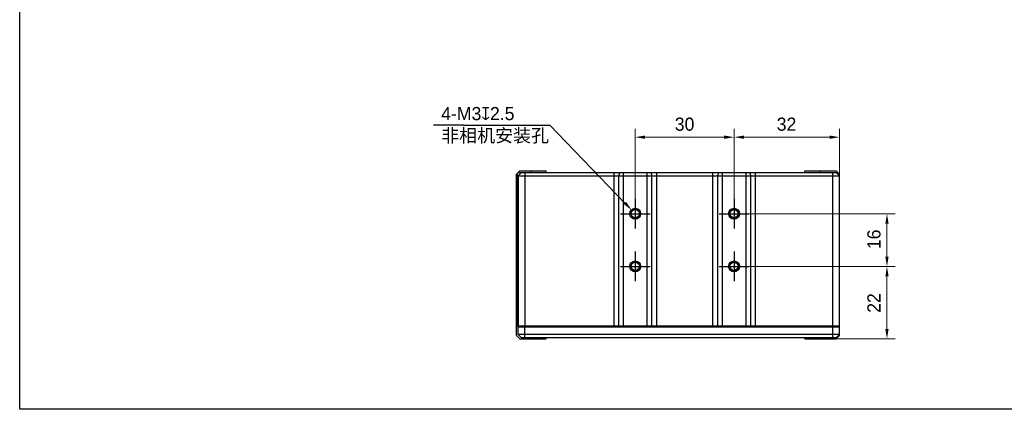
# Model space of a CAD drawing. Header units: millimetres. Extents: x 166 to 626, y 114 to 458.
# Tile 1 of 14: x 166 to 464, y 114 to 232. Entities that reach past the tile are written whole.
import ezdxf

# ---------------------------------------------------------------- set-up
doc = ezdxf.new("R2010")
doc.units = ezdxf.units.MM
doc.header["$LTSCALE"] = 46.255
doc.header["$PDMODE"] = 3
doc.header["$PDSIZE"] = 8
doc.layers.get('0').update_dxf_attribs({"linetype": 'CONTINUOUS'})
doc.layers.get('Defpoints').update_dxf_attribs({"linetype": 'CONTINUOUS'})
for name, color, linetype in [('00-LINE-LASER-SCANNERDIMENSION', 7, 'CONTINUOUS'), ('00_COMPONENTS', 7, 'CONTINUOUS'), ('51__DRAFT_DIMS', 7, 'CONTINUOUS')]:
    doc.layers.add(name, color=color, linetype=linetype)
doc.styles.get("Standard").update_dxf_attribs({"font": 'simfang.ttf'})
doc.styles.add('尺寸值样式', font='兰亭黑 GBK.TTF', dxfattribs={"height": 4})
doc.dimstyles.new('1直线标注', dxfattribs={"dimtxt": 4, "dimasz": 3, "dimexe": 2.5, "dimexo": 0, "dimtad": 1, "dimdec": 1, "dimdsep": 46, "dimtxsty": '尺寸值样式', "dimcen": 0, "dimclrd": 8, "dimclre": 8, "dimclrt": 7, "dimadec": 0, "dimazin": 0, "dimtp": 0.001, "dimtm": 0.001, "dimtfac": 1, "dimtdec": 1, "dimtmove": 0, "dimatfit": 0, "dimldrblk": '_FILLED', "dimfxl": 1, "dimtolj": 1, "dimlwd": 15, "dimlwe": 15, "dimarcsym": 0})
doc.dimstyles.new('DIMSTYLE_5', dxfattribs={"dimtxt": 6, "dimasz": 3, "dimexe": 2.5, "dimexo": 0.5, "dimtad": 1, "dimdsep": 46, "dimtxsty": 'STANDARD', "dimblk": '_FILLED', "dimblk1": '_FILLED', "dimblk2": '_FILLED', "dimcen": 0.09, "dimclrt": 3, "dimazin": 2, "dimtp": 0.1, "dimtm": 0.1, "dimtfac": 1, "dimtofl": 0, "dimtmove": 0, "dimatfit": 1, "dimldrblk": '_FILLED', "dimfxl": 1, "dimtolj": 1, "dimarcsym": 0})

# ---------------------------------------------------------------- blocks, each defined once
blk = doc.blocks.new('*D16')
at = {"layer": '00-LINE-LASER-SCANNERDIMENSION', "color": 8, "lineweight": 15}
for p, q in [((382.41, 173.15), (431.33, 173.15)), ((428.83, 170.15), (428.83, 160.15)), ((382.41, 157.15), (431.33, 157.15))]:
    blk.add_line(p, q, dxfattribs=at)
at = {"layer": '00-LINE-LASER-SCANNERDIMENSION', "color": 8}
for points in [[(429.33, 170.15), (428.33, 170.15), (428.83, 173.15)], [(428.33, 160.15), (429.33, 160.15), (428.83, 157.15)]]:
    blk.add_solid(points, dxfattribs=at)
at = {"layer": 'Defpoints', "color": 0}
for p in [(382.41, 173.15), (382.41, 157.15), (428.83, 157.15)]:
    blk.add_point(p, dxfattribs=at)
at = {"layer": '00-LINE-LASER-SCANNERDIMENSION', "color": 7, "lineweight": 30, "insert": (422.87, 165.38), "char_height": 4, "attachment_point": 2, "rotation": 90, "line_spacing_factor": 0.9, "style": '尺寸值样式'}
blk.add_mtext('\\A1;16', dxfattribs=at)
blk = doc.blocks.new('_FILLED')
at = {"color": 0, "linetype": 'ByBlock'}
blk.add_solid([(0, 0), (-1, 0.167), (-1, -0.167)], dxfattribs=at)
blk = doc.blocks.new('*D17')
at = {"layer": '00-LINE-LASER-SCANNERDIMENSION', "color": 8, "lineweight": 15}
for p, q in [((382.41, 157.15), (431.33, 157.15)), ((428.83, 138.15), (428.83, 154.15)), ((408.41, 135.15), (431.33, 135.15))]:
    blk.add_line(p, q, dxfattribs=at)
at = {"layer": '00-LINE-LASER-SCANNERDIMENSION', "color": 8}
for points in [[(429.33, 154.15), (428.33, 154.15), (428.83, 157.15)], [(428.33, 138.15), (429.33, 138.15), (428.83, 135.15)]]:
    blk.add_solid(points, dxfattribs=at)
at = {"layer": 'Defpoints', "color": 0}
for p in [(382.41, 157.15), (428.83, 157.15), (408.41, 135.15)]:
    blk.add_point(p, dxfattribs=at)
at = {"layer": '00-LINE-LASER-SCANNERDIMENSION', "color": 7, "lineweight": 30, "insert": (422.87, 146.04), "char_height": 4, "attachment_point": 2, "rotation": 90, "line_spacing_factor": 0.9, "style": '尺寸值样式'}
blk.add_mtext('\\A1;22', dxfattribs=at)
blk = doc.blocks.new('*D18')
at = {"layer": '00-LINE-LASER-SCANNERDIMENSION', "color": 8, "lineweight": 15}
for p, q in [((382.41, 173.15), (382.41, 198.9)), ((414.41, 184.65), (414.41, 198.9)), ((411.41, 196.4), (385.41, 196.4))]:
    blk.add_line(p, q, dxfattribs=at)
at = {"layer": '00-LINE-LASER-SCANNERDIMENSION', "color": 8}
for points in [[(385.41, 196.9), (385.41, 195.9), (382.41, 196.4)], [(411.41, 195.9), (411.41, 196.9), (414.41, 196.4)]]:
    blk.add_solid(points, dxfattribs=at)
at = {"layer": 'Defpoints', "color": 0}
for p in [(382.41, 196.4), (414.41, 184.65), (382.41, 173.15)]:
    blk.add_point(p, dxfattribs=at)
at = {"layer": '00-LINE-LASER-SCANNERDIMENSION', "color": 7, "lineweight": 30, "insert": (398.34, 202.36), "char_height": 4, "attachment_point": 2, "line_spacing_factor": 0.9, "style": '尺寸值样式'}
blk.add_mtext('\\A1;32', dxfattribs=at)
blk = doc.blocks.new('*D19')
at = {"layer": '00-LINE-LASER-SCANNERDIMENSION', "color": 8, "lineweight": 15}
for p, q in [((352.41, 173.15), (352.41, 198.9)), ((382.41, 173.15), (382.41, 198.9)), ((355.41, 196.4), (379.41, 196.4))]:
    blk.add_line(p, q, dxfattribs=at)
at = {"layer": '00-LINE-LASER-SCANNERDIMENSION', "color": 8}
for points in [[(355.41, 196.9), (355.41, 195.9), (352.41, 196.4)], [(379.41, 195.9), (379.41, 196.9), (382.41, 196.4)]]:
    blk.add_solid(points, dxfattribs=at)
at = {"layer": 'Defpoints', "color": 0}
for p in [(382.41, 196.4), (352.41, 173.15), (382.41, 173.15)]:
    blk.add_point(p, dxfattribs=at)
at = {"layer": '00-LINE-LASER-SCANNERDIMENSION', "color": 7, "lineweight": 30, "insert": (367.4, 202.36), "char_height": 4, "attachment_point": 2, "line_spacing_factor": 0.9, "style": '尺寸值样式'}
blk.add_mtext('\\A1;30', dxfattribs=at)
blk = doc.blocks.new('*D45')
at = {"layer": '51__DRAFT_DIMS', "color": 8, "lineweight": -2}
for p in [(300.28, 200.08), (349.29, 176.4)]:
    blk.add_line(p, (326.48, 200.08), dxfattribs=at)
at = {"layer": '51__DRAFT_DIMS', "color": 0}
for p, q in [((352.32, 173.15), (352.5, 173.15)), ((352.41, 173.06), (352.41, 173.24))]:
    blk.add_line(p, q, dxfattribs=at)
at = {"layer": 'Defpoints', "color": 0}
for p in [(351.37, 174.24), (353.46, 172.07)]:
    blk.add_point(p, dxfattribs=at)
at = {"layer": '51__DRAFT_DIMS', "color": 8, "linetype": 'ByBlock', "lineweight": -2, "xscale": 3, "yscale": 3, "zscale": 3, "rotation": 313.9235238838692}
blk.add_blockref('_FILLED', (351.37, 174.24), dxfattribs=at)
at = {"layer": '51__DRAFT_DIMS', "insert": (300.28, 202.71), "char_height": 6, "attachment_point": 3, "line_spacing_factor": 0.9}
blk.add_mtext('\\A1;{}{{\\H0.7x;}{}}', dxfattribs=at)

msp = doc.modelspace()

# ---------------------------------------------------------------- linework, layer by layer
at = {"color": 8}
msp.add_line((300.276, 200.085), (291.214, 200.085), dxfattribs=at)
for p, q in [((352.415, 177.657), (352.415, 168.653)), ((382.415, 177.657), (382.415, 168.653)), ((347.9, 173.155), (356.929, 173.155)), ((377.9, 173.155), (386.929, 173.155)), ((352.415, 161.657), (352.415, 152.653)), ((382.415, 161.657), (382.415, 152.653)), ((347.9, 157.155), (356.929, 157.155)), ((377.9, 157.155), (386.929, 157.155))]:
    msp.add_line(p, q)
msp.add_lwpolyline([(165.569, 457.679), (626.344, 457.679), (626.344, 113.741), (165.569, 113.741)], close=True)
at = {"layer": '00_COMPONENTS'}
for p, q in [((316.415, 185.155), (317.415, 186.155)), ((317.915, 185.655), (316.915, 184.655)), ((316.915, 185.655), (413.915, 185.655)), ((317.415, 186.155), (325.414, 186.155)), ((318.915, 185.655), (318.915, 138.955)), ((320.915, 185.655), (320.915, 186.155)), ((325.415, 185.655), (325.415, 186.155)), ((345.978, 138.955), (345.978, 185.655)), ((347.718, 185.655), (347.37, 184.655)), ((348.762, 185.655), (348.762, 138.955)), ((356.067, 138.955), (356.067, 185.655)), ((357.111, 185.655), (357.459, 184.655)), ((358.851, 185.655), (358.851, 138.955)), ((375.978, 138.955), (375.978, 185.655)), ((377.718, 185.655), (377.37, 184.655)), ((378.762, 185.655), (378.762, 138.955)), ((386.067, 138.955), (386.067, 185.655)), ((387.111, 185.655), (387.459, 184.655)), ((388.851, 185.655), (388.851, 138.955)), ((403.915, 186.155), (413.415, 186.155)), ((403.915, 185.655), (403.915, 186.155)), ((408.415, 185.655), (408.415, 186.155)), ((412.415, 138.955), (412.415, 185.655)), ((413.415, 186.155), (414.415, 185.155)), ((413.415, 185.655), (414.415, 184.655)), ((316.415, 136.155), (316.415, 185.155)), ((316.665, 184.959), (316.665, 138.955)), ((316.915, 184.655), (316.915, 138.955)), ((316.915, 184.655), (414.415, 184.655)), ((347.37, 184.655), (347.37, 138.955)), ((357.459, 138.955), (357.459, 184.655)), ((377.37, 184.655), (377.37, 138.955)), ((387.459, 138.955), (387.459, 184.655)), ((414.415, 136.155), (414.415, 185.155)), ((414.415, 138.955), (316.415, 138.955)), ((316.915, 136.455), (316.915, 138.755)), ((316.915, 138.755), (414.415, 138.755)), ((317.915, 138.755), (317.915, 138.955)), ((318.915, 135.455), (318.915, 138.755)), ((321.415, 138.755), (321.415, 138.955)), ((409.915, 138.755), (409.915, 138.955)), ((412.415, 135.455), (412.415, 138.755)), ((413.415, 138.755), (413.415, 138.955)), ((316.415, 136.155), (317.415, 135.155)), ((317.915, 135.455), (316.915, 136.455)), ((414.415, 136.455), (316.915, 136.455)), ((317.415, 135.155), (325.414, 135.155)), ((413.415, 135.455), (317.915, 135.455)), ((320.915, 135.155), (320.915, 135.455)), ((325.415, 135.155), (325.415, 135.455)), ((403.915, 135.155), (403.915, 135.455)), ((403.915, 135.155), (413.415, 135.155)), ((408.415, 135.155), (408.415, 135.455)), ((413.415, 135.455), (414.415, 136.455)), ((413.415, 135.155), (414.415, 136.155))]:
    msp.add_line(p, q, dxfattribs=at)
for centre, radius in [((352.415, 173.155), 1.65), ((352.415, 173.155), 1.25), ((382.415, 173.155), 1.65), ((382.415, 173.155), 1.25), ((352.415, 157.155), 1.65), ((382.415, 157.155), 1.65), ((352.415, 157.155), 1.25), ((382.415, 157.155), 1.25)]:
    msp.add_circle(centre, radius, dxfattribs=at)
for centre in [(352.415, 173.155), (382.415, 173.155), (352.415, 157.155), (382.415, 157.155)]:
    msp.add_arc(centre, 1.5, 255, 195, dxfattribs=at)
for points, knots in [([(316.665, 184.959), (316.646, 184.974), (316.57, 185.055), (316.529, 185.162), (316.506, 185.245)], [0, 0, 0, 0, 0.2169045, 1, 1, 1, 1]), ([(316.915, 184.674), (316.915, 184.692), (316.896, 184.734), (316.815, 184.833), (316.73, 184.905), (316.665, 184.959)], [0, 0, 0, 0, 0.1358385, 0.3433222, 1, 1, 1, 1])]:
    msp.add_open_spline(points, degree=3, knots=knots, dxfattribs=at)
at = {"layer": '51__DRAFT_DIMS'}
msp.add_arc((352.415, 173.155), 1.5, 90, 150.09761, dxfattribs=at)

# ---------------------------------------------------------------- texts
at = {"layer": '51__DRAFT_DIMS', "color": 8, "insert": (293.52, 205.575), "char_height": 4, "attachment_point": 1, "style": '尺寸值样式'}
msp.add_mtext('\\A1;{\\C7;4-M3\\Fgdt|c134;x\\fFZLanTingHei-R-GBK|b0|i0|c134|p2;2.5\\P\\f宋体|b0|i0|c134|p0;非相机安装孔}', dxfattribs=at)

# ---------------------------------------------------------------- dimensions: what is measured, and where the dimension line sits
at = {"layer": '00-LINE-LASER-SCANNERDIMENSION', "color": 7, "linetype": 'Continuous', "lineweight": 30}
dim = msp.add_linear_dim(base=(382.415, 196.4), p1=(352.415, 173.155), p2=(382.415, 173.155), dimstyle='1直线标注', override={"dimtxsty": '尺寸值样式', "dimldrblk": '_FILLED'}, dxfattribs=at)
dim.commit()
dim.dimension.update_dxf_attribs({"geometry": '*D19', "text_midpoint": (367.397, 196.4), "dimtype": 160})
for base, p1, p2, angle, picture, middle in [((382.415, 196.4), (414.415, 184.655), (382.415, 173.155), 180, '*D18', (398.339, 196.4)), ((428.83, 157.155), (382.415, 173.155), (382.415, 157.155), 270, '*D16', (428.83, 165.383)), ((428.83, 157.155), (408.415, 135.155), (382.415, 157.155), 90, '*D17', (428.83, 146.043))]:
    dim = msp.add_linear_dim(base=base, p1=p1, p2=p2, angle=angle, dimstyle='1直线标注', override={"dimtxsty": '尺寸值样式', "dimldrblk": '_FILLED'}, dxfattribs=at)
    dim.commit()
    dim.dimension.update_dxf_attribs({"geometry": picture, "text_midpoint": middle, "dimtype": 160})
at = {"layer": '51__DRAFT_DIMS'}
dim = msp.add_diameter_dim_2p(p1=(353.455, 172.074), p2=(351.374, 174.235), text='{}{{\\H0.7x;}{}}', dimstyle='DIMSTYLE_5', override={"dimtxt": 6, "dimtoh": 1, "dimlfac": 1, "dimpost": '<>', "dimclrd": 8, "dimclrt": 256, "dimtix": 0, "dimtofl": 0, "dimtmove": 0, "dimatfit": 3}, dxfattribs=at)
dim.commit()
dim.dimension.update_dxf_attribs({"geometry": '*D45', "text_midpoint": (300.276, 200.085), "dimtype": 163})

doc.saveas('drawing.dxf')
